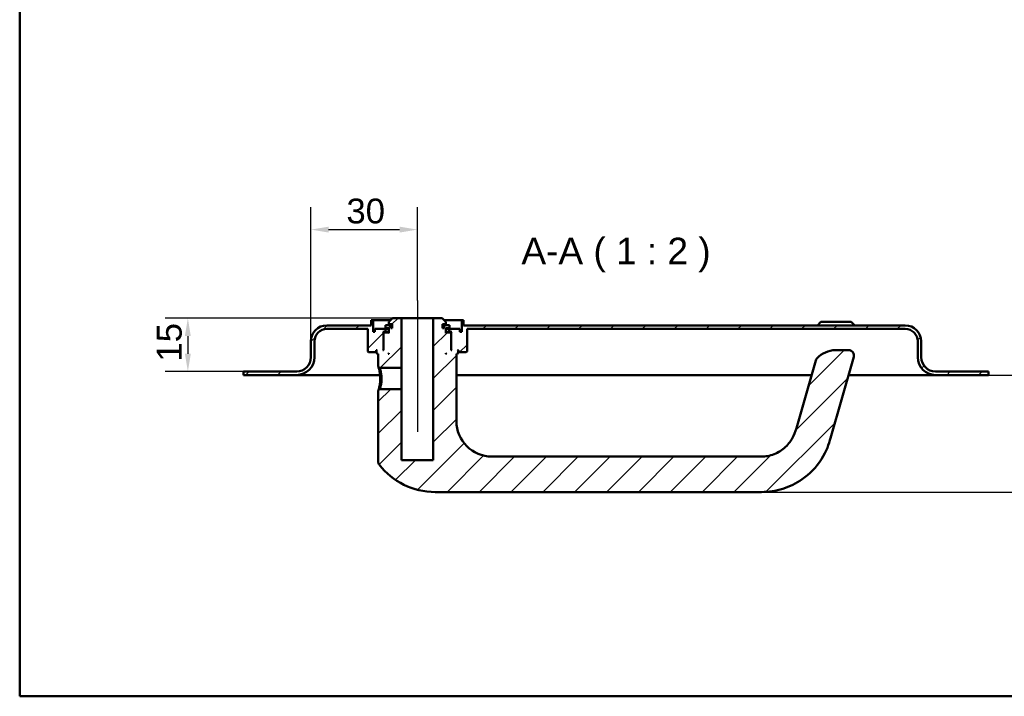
# Model space of a CAD drawing. Header units: millimetres. Extents: x 20 to 833, y 20 to 574.
# Tile 1 of 7: x 20 to 297, y 20 to 211. Entities that reach past the tile are written whole.
import ezdxf

# ---------------------------------------------------------------- set-up
doc = ezdxf.new("R2010")
doc.units = ezdxf.units.MM
doc.header["$LTSCALE"] = 2
for name, color, linetype, lineweight in [('Bemaßungen(DIN)', 7, 'Continuous', 25), ('Mittellinie(DIN)', 7, 'Continuous', 25), ('Sichtbare Kanten(DIN)', 7, 'Continuous', 50), ('Skizziergeometrie(DIN)', 7, 'Continuous', 50), ('Symbole(DIN)', 7, 'Continuous', 25)]:
    doc.layers.add(name, color=color, linetype=linetype, lineweight=lineweight)
doc.layers.add('Schraffur', color=179, linetype='Continuous', lineweight=9, true_color=0x1e1e47)
doc.styles.add('Aktuell-DINGroßer Text', font='arial.ttf')
doc.styles.add('STANDARD-DIN~0', font='arial.ttf')
doc.dimstyles.new('CAD-LAN', dxfattribs={"dimscale": 2, "dimtxt": 3.5, "dimasz": 2.5, "dimexe": 3.175, "dimexo": 0, "dimgap": 0.8, "dimtad": 1, "dimrnd": 1e-08, "dimtxsty": 'STANDARD-DIN~0', "dimcen": 0.09, "dimdle": 10, "dimclrd": 250, "dimclre": 250, "dimclrt": 250, "dimadec": 0, "dimazin": 2, "dimtfac": 1, "dimtmove": 0, "dimatfit": 3, "dimfxl": 1, "dimtolj": 1, "dimtzin": 0, "dimlwd": 25, "dimlwe": 25, "dimarcsym": 0})

# ---------------------------------------------------------------- blocks, each defined once
blk = doc.blocks.new('Ränder Standardrahmen')
at = {"layer": 'Skizziergeometrie(DIN)', "flags": 128}
blk.add_lwpolyline([(10, 10), (10, 287), (410, 287), (410, 10), (10, 10)], dxfattribs=at)
blk = doc.blocks.new('*D23')
at = {"layer": 'Bemaßungen(DIN)', "color": 250, "linetype": 'Continuous', "lineweight": 25, "true_color": 0x3f3f3f, "transparency": 16777216}
for p, q in [((102.07, 120.11), (102.07, 157.96)), ((132.07, 131.61), (132.07, 157.96)), ((107.07, 151.61), (127.07, 151.61))]:
    blk.add_line(p, q, dxfattribs=at)
at = {"layer": 'Bemaßungen(DIN)', "color": 250, "linetype": 'Continuous', "true_color": 0x3f3f3f, "transparency": 16777216}
for points in [[(107.07, 152.44), (107.07, 150.78), (102.07, 151.61)], [(127.07, 152.44), (127.07, 150.78), (132.07, 151.61)]]:
    blk.add_solid(points, dxfattribs=at)
at = {"layer": 'Defpoints', "color": 0, "linetype": 'Continuous', "transparency": 16777216}
for p in [(132.07, 151.61), (132.07, 131.61), (102.07, 120.11)]:
    blk.add_point(p, dxfattribs=at)
at = {"layer": 'Bemaßungen(DIN)', "color": 250, "linetype": 'Continuous', "lineweight": 25, "true_color": 0x3f3f3f, "transparency": 16777216, "insert": (112.07, 160.36), "char_height": 7, "attachment_point": 1, "style": 'STANDARD-DIN~0'}
blk.add_mtext('\\A1;30', dxfattribs=at)
blk = doc.blocks.new('*D24')
at = {"layer": 'Bemaßungen(DIN)', "color": 250, "linetype": 'Continuous', "lineweight": 25, "true_color": 0x3f3f3f, "transparency": 16777216}
for p, q in [((293.07, 110.61), (319.42, 110.61)), ((313.07, 82.61), (313.07, 105.61)), ((229.07, 77.61), (319.42, 77.61))]:
    blk.add_line(p, q, dxfattribs=at)
at = {"layer": 'Bemaßungen(DIN)', "color": 250, "linetype": 'Continuous', "true_color": 0x3f3f3f, "transparency": 16777216}
for points in [[(312.23, 105.61), (313.9, 105.61), (313.07, 110.61)], [(312.23, 82.61), (313.9, 82.61), (313.07, 77.61)]]:
    blk.add_solid(points, dxfattribs=at)
at = {"layer": 'Defpoints', "color": 0, "linetype": 'Continuous', "transparency": 16777216}
for p in [(293.07, 110.61), (313.07, 110.61), (229.07, 77.61)]:
    blk.add_point(p, dxfattribs=at)
at = {"layer": 'Bemaßungen(DIN)', "color": 250, "linetype": 'Continuous', "lineweight": 25, "true_color": 0x3f3f3f, "transparency": 16777216, "insert": (304.31, 89.1), "char_height": 7, "attachment_point": 1, "rotation": 90, "style": 'STANDARD-DIN~0'}
blk.add_mtext('\\A1;33', dxfattribs=at)
blk = doc.blocks.new('*D25')
at = {"layer": 'Bemaßungen(DIN)', "color": 250, "linetype": 'Continuous', "lineweight": 25, "true_color": 0x3f3f3f, "transparency": 16777216}
for p, q in [((125.07, 126.61), (61.04, 126.61)), ((67.39, 121.61), (67.39, 116.61)), ((83.07, 111.61), (61.04, 111.61))]:
    blk.add_line(p, q, dxfattribs=at)
at = {"layer": 'Bemaßungen(DIN)', "color": 250, "linetype": 'Continuous', "true_color": 0x3f3f3f, "transparency": 16777216}
for points in [[(66.55, 121.61), (68.22, 121.61), (67.39, 126.61)], [(66.55, 116.61), (68.22, 116.61), (67.39, 111.61)]]:
    blk.add_solid(points, dxfattribs=at)
at = {"layer": 'Defpoints', "color": 0, "linetype": 'Continuous', "transparency": 16777216}
for p in [(125.07, 126.61), (67.39, 111.61), (83.07, 111.61)]:
    blk.add_point(p, dxfattribs=at)
at = {"layer": 'Bemaßungen(DIN)', "color": 250, "linetype": 'Continuous', "lineweight": 25, "true_color": 0x3f3f3f, "transparency": 16777216, "insert": (58.64, 114.4), "char_height": 7, "attachment_point": 1, "rotation": 90, "style": 'STANDARD-DIN~0'}
blk.add_mtext('\\A1;15', dxfattribs=at)

msp = doc.modelspace()

# ---------------------------------------------------------------- hatches: boundary and pattern name
at = {"layer": 'Schraffur'}
h = msp.add_hatch(dxfattribs=at)
h.set_pattern_fill('ANSI31', color=256, scale=50.8, style=0)
h.set_pattern_definition([(45, (0, 0), (-4.49013, 4.49013), [])])
edge = h.paths.add_edge_path()
edge.add_spline(control_points=[(121.438, 106.611), (121.376, 106.551), (121.314, 106.491), (121.19, 106.371), (121.128, 106.31), (121.066, 106.25)], knot_values=[-0.0518023, -0.0518023, -0.0518023, -0.0518023, -0.0259878, -0.0259878, 0, 0, 0, 0], degree=3, periodic=0)
edge.add_line((121.066, 106.25), (121.066, 85.951))
edge.add_spline(control_points=[(121.066, 85.951), (121.065, 85.868), (121.075, 85.754), (121.155, 85.522), (121.208, 85.424), (121.276, 85.337)], knot_values=[-0.0736087, -0.0736087, -0.0736087, -0.0736087, -0.0330475, -0.0330475, 0, 0, 0, 0], degree=3, periodic=0)
edge.add_ellipse((137.066, 97.611), major_axis=(-15.791, -12.274), ratio=1, start_angle=0, end_angle=52.14333)
edge.add_line((137.066, 77.611), (229.066, 77.611))
edge.add_spline(control_points=[(229.066, 77.611), (231.092, 77.611), (233.116, 77.926), (236.98, 79.137), (238.816, 80.031), (242.654, 82.7), (244.492, 84.619), (247.469, 89.269), (248.014, 91.129), (248.505, 92.843)], knot_values=[-1.7742763, -1.7742763, -1.7742763, -1.7742763, -1.3978182, -1.3978182, -1.0218836, -1.0218836, -0.5349119, -0.5349119, 0, 0, 0, 0], degree=3, periodic=0)
edge.add_line((248.505, 92.843), (255.059, 115.697))
edge.add_ellipse((253.617, 116.111), major_axis=(1.442, -0.413), ratio=1, start_angle=0, end_angle=106)
edge.add_line((253.617, 117.611), (249.913, 117.611))
edge.add_ellipse((249.913, 110.611), major_axis=(0, 7), ratio=1, start_angle=0, end_angle=48.30264)
edge.add_ellipse((245.807, 114.269), major_axis=(-1.12, 0.998), ratio=1, start_angle=0, end_angle=25.69736)
edge.add_line((244.365, 114.683), (238.893, 95.599))
edge.add_spline(control_points=[(238.893, 95.599), (238.608, 94.606), (238.233, 93.631), (237.414, 92.192), (236.818, 91.259), (234.873, 89.454), (233.791, 88.759), (231.384, 87.804), (230.159, 87.611), (229.066, 87.611)], knot_values=[-1.5570511, -1.5570511, -1.5570511, -1.5570511, -0.9847975, -0.9847975, -0.6392632, -0.6392632, -0.3276597, -0.3276597, 0, 0, 0, 0], degree=3, periodic=0)
edge.add_line((229.066, 87.611), (153.066, 87.611))
edge.add_ellipse((153.066, 97.611), major_axis=(0, -10), ratio=1, start_angle=270, end_angle=360, ccw=False)
edge.add_line((143.066, 97.611), (143.066, 116.611))
edge.add_line((143.066, 116.611), (143.366, 116.611))
edge.add_line((143.366, 116.611), (143.566, 116.811))
edge.add_line((143.566, 116.811), (143.566, 117.411))
edge.add_line((143.566, 117.411), (143.366, 117.611))
edge.add_line((143.366, 117.611), (143.666, 117.611))
edge.add_line((143.666, 117.611), (143.666, 117.111))
edge.add_line((143.666, 117.111), (143.766, 117.011))
edge.add_line((143.766, 117.011), (145.866, 117.011))
edge.add_line((145.866, 117.011), (146.066, 117.211))
edge.add_line((146.066, 117.211), (146.066, 123.611))
edge.add_line((146.066, 123.611), (269.566, 123.611))
edge.add_ellipse((269.566, 120.111), major_axis=(0, 3.5), ratio=1, start_angle=270, end_angle=360, ccw=False)
edge.add_line((273.066, 120.111), (273.066, 115.611))
edge.add_ellipse((278.066, 115.611), major_axis=(-5, 0), ratio=1, start_angle=0, end_angle=90)
edge.add_line((278.066, 110.611), (293.066, 110.611))
edge.add_line((293.066, 110.611), (293.066, 111.611))
edge.add_line((293.066, 111.611), (278.066, 111.611))
edge.add_ellipse((278.066, 115.611), major_axis=(0, -4), ratio=1, start_angle=270, end_angle=360, ccw=False)
edge.add_line((274.066, 115.611), (274.066, 120.111))
edge.add_ellipse((269.566, 120.111), major_axis=(4.5, 0), ratio=1, start_angle=0, end_angle=90)
edge.add_line((269.566, 124.611), (145.066, 124.611))
edge.add_line((145.066, 124.611), (145.066, 126.111))
edge.add_line((145.066, 126.111), (144.566, 126.111))
edge.add_line((144.566, 126.111), (144.566, 122.811))
edge.add_line((144.566, 122.811), (144.066, 122.811))
edge.add_line((144.066, 122.811), (144.066, 123.611))
edge.add_line((144.066, 123.611), (141.066, 123.611))
edge.add_line((141.066, 123.611), (141.066, 122.811))
edge.add_line((141.066, 122.811), (141.816, 122.811))
edge.add_line((141.816, 122.811), (141.616, 122.611))
edge.add_line((141.616, 122.611), (141.616, 117.811))
edge.add_line((141.616, 117.811), (141.816, 117.611))
edge.add_line((141.816, 117.611), (141.566, 117.611))
edge.add_line((141.566, 117.611), (141.566, 122.411))
edge.add_line((141.566, 122.411), (141.366, 122.611))
edge.add_line((141.366, 122.611), (140.266, 122.611))
edge.add_line((140.266, 122.611), (140.066, 122.411))
edge.add_line((140.066, 122.411), (140.066, 123.811))
edge.add_line((140.066, 123.811), (141.083, 123.811))
edge.add_line((141.083, 123.811), (141.083, 124.711))
edge.add_line((141.083, 124.711), (139.581, 124.711))
edge.add_line((139.581, 124.711), (139.581, 123.811))
edge.add_line((139.581, 123.811), (139.166, 123.811))
edge.add_line((139.166, 123.811), (139.166, 124.911))
edge.add_line((139.166, 124.911), (140.066, 124.911))
edge.add_line((140.066, 124.911), (140.066, 125.611))
edge.add_line((140.066, 125.611), (139.066, 126.611))
edge.add_line((139.066, 126.611), (136.566, 126.611))
edge.add_line((136.566, 126.611), (136.566, 86.611))
edge.add_line((136.566, 86.611), (127.566, 86.611))
edge.add_line((127.566, 86.611), (127.566, 106.611))
edge.add_line((127.566, 106.611), (121.438, 106.611))
h.paths.add_polyline_path([(140.266, 116.611), (140.066, 116.611), (140.066, 116.811)], flags=0)
edge = h.paths.add_edge_path()
edge.add_spline(control_points=[(121.066, 112.971), (121.129, 112.911), (121.192, 112.851), (121.316, 112.731), (121.377, 112.671), (121.439, 112.611)], knot_values=[-0.0519737, -0.0519737, -0.0519737, -0.0519737, -0.0259868, -0.0259868, -0.0001653, -0.0001653, -0.0001653, -0.0001653], degree=3, periodic=0)
edge.add_line((121.439, 112.611), (127.566, 112.611))
edge.add_line((127.566, 112.611), (127.566, 126.611))
edge.add_line((127.566, 126.611), (125.066, 126.611))
edge.add_line((125.066, 126.611), (124.066, 125.611))
edge.add_line((124.066, 125.611), (124.066, 124.911))
edge.add_line((124.066, 124.911), (124.966, 124.911))
edge.add_line((124.966, 124.911), (124.966, 123.811))
edge.add_line((124.966, 123.811), (124.552, 123.811))
edge.add_line((124.552, 123.811), (124.552, 124.711))
edge.add_line((124.552, 124.711), (123.05, 124.711))
edge.add_line((123.05, 124.711), (123.05, 123.811))
edge.add_line((123.05, 123.811), (124.066, 123.811))
edge.add_line((124.066, 123.811), (124.066, 122.411))
edge.add_line((124.066, 122.411), (123.866, 122.611))
edge.add_line((123.866, 122.611), (122.766, 122.611))
edge.add_line((122.766, 122.611), (122.566, 122.411))
edge.add_line((122.566, 122.411), (122.566, 117.611))
edge.add_line((122.566, 117.611), (122.316, 117.611))
edge.add_line((122.316, 117.611), (122.516, 117.811))
edge.add_line((122.516, 117.811), (122.516, 122.611))
edge.add_line((122.516, 122.611), (122.316, 122.811))
edge.add_line((122.316, 122.811), (123.066, 122.811))
edge.add_line((123.066, 122.811), (123.066, 123.611))
edge.add_line((123.066, 123.611), (120.066, 123.611))
edge.add_line((120.066, 123.611), (120.066, 122.811))
edge.add_line((120.066, 122.811), (119.566, 122.811))
edge.add_line((119.566, 122.811), (119.566, 126.111))
edge.add_line((119.566, 126.111), (119.066, 126.111))
edge.add_line((119.066, 126.111), (119.066, 124.611))
edge.add_line((119.066, 124.611), (106.566, 124.611))
edge.add_ellipse((106.566, 120.111), major_axis=(0, 4.5), ratio=1, start_angle=0, end_angle=90)
edge.add_line((102.066, 120.111), (102.066, 115.611))
edge.add_ellipse((98.066, 115.611), major_axis=(4, 0), ratio=1, start_angle=270, end_angle=360, ccw=False)
edge.add_line((98.066, 111.611), (83.066, 111.611))
edge.add_line((83.066, 111.611), (83.066, 110.611))
edge.add_line((83.066, 110.611), (98.066, 110.611))
edge.add_ellipse((98.066, 115.611), major_axis=(0, -5), ratio=1, start_angle=0, end_angle=90)
edge.add_line((103.066, 115.611), (103.066, 120.111))
edge.add_ellipse((106.566, 120.111), major_axis=(-3.5, 0), ratio=1, start_angle=270, end_angle=360, ccw=False)
edge.add_line((106.566, 123.611), (118.066, 123.611))
edge.add_line((118.066, 123.611), (118.066, 117.211))
edge.add_line((118.066, 117.211), (118.266, 117.011))
edge.add_line((118.266, 117.011), (120.366, 117.011))
edge.add_line((120.366, 117.011), (120.466, 117.111))
edge.add_line((120.466, 117.111), (120.466, 117.611))
edge.add_line((120.466, 117.611), (120.766, 117.611))
edge.add_line((120.766, 117.611), (120.566, 117.411))
edge.add_line((120.566, 117.411), (120.566, 116.811))
edge.add_line((120.566, 116.811), (120.766, 116.611))
edge.add_line((120.766, 116.611), (121.066, 116.611))
edge.add_line((121.066, 116.611), (121.066, 112.971))
h.paths.add_polyline_path([(124.066, 116.611), (123.866, 116.611), (124.066, 116.811)], flags=0)

# ---------------------------------------------------------------- linework, layer by layer
at = {"layer": 'Mittellinie(DIN)', "linetype": 'Continuous'}
msp.add_line((132.066, 131.611), (132.066, 94.611), dxfattribs=at)
at = {"layer": 'Sichtbare Kanten(DIN)'}
for p, q in [((119.566, 126.111), (119.066, 126.111)), ((119.066, 126.111), (119.066, 124.611)), ((119.566, 122.811), (119.566, 126.111)), ((119.566, 126.111), (124.566, 126.111)), ((125.066, 126.611), (124.066, 125.611)), ((124.066, 125.611), (124.066, 124.911)), ((124.066, 124.911), (124.966, 124.911)), ((124.966, 124.911), (124.966, 123.811)), ((127.566, 126.611), (125.066, 126.611)), ((127.566, 112.611), (127.566, 126.611)), ((127.566, 126.611), (136.566, 126.611)), ((139.066, 126.611), (136.566, 126.611)), ((136.566, 126.611), (136.566, 86.611)), ((140.066, 125.611), (139.066, 126.611)), ((139.166, 123.811), (139.166, 124.911)), ((139.166, 124.911), (140.066, 124.911)), ((139.566, 126.111), (144.566, 126.111)), ((140.066, 124.911), (140.066, 125.611)), ((145.066, 126.111), (144.566, 126.111)), ((144.566, 126.111), (144.566, 122.811)), ((145.066, 124.611), (145.066, 126.111)), ((245.816, 125.611), (244.816, 124.611)), ((245.816, 125.611), (254.316, 125.611)), ((254.316, 125.611), (255.316, 124.611)), ((119.066, 124.611), (106.566, 124.611)), ((106.566, 123.611), (118.066, 123.611)), ((118.066, 123.611), (118.066, 117.211)), ((120.066, 122.811), (119.566, 122.811)), ((123.066, 123.611), (120.066, 123.611)), ((120.066, 123.611), (120.066, 122.811)), ((122.516, 122.611), (122.316, 122.811)), ((122.316, 122.811), (123.066, 122.811)), ((122.516, 117.811), (122.516, 122.611)), ((122.516, 122.611), (122.766, 122.611)), ((122.766, 122.611), (122.566, 122.411)), ((122.566, 122.411), (122.566, 117.611)), ((123.866, 122.611), (122.766, 122.611)), ((124.552, 124.711), (123.05, 124.711)), ((123.05, 124.711), (123.05, 123.811)), ((123.05, 123.811), (124.066, 123.811)), ((123.066, 122.811), (123.066, 123.611)), ((123.066, 123.611), (124.066, 123.611)), ((124.066, 122.811), (123.066, 122.811)), ((124.066, 122.411), (123.866, 122.611)), ((124.066, 122.611), (123.866, 122.611)), ((124.066, 123.811), (124.066, 122.411)), ((124.552, 123.811), (124.552, 124.711)), ((124.966, 124.711), (124.552, 124.711)), ((124.966, 123.811), (124.552, 123.811)), ((139.581, 124.711), (139.166, 124.711)), ((139.581, 123.811), (139.166, 123.811)), ((141.083, 124.711), (139.581, 124.711)), ((139.581, 124.711), (139.581, 123.811)), ((140.066, 122.411), (140.066, 123.811)), ((140.066, 123.811), (141.083, 123.811)), ((140.066, 123.611), (141.066, 123.611)), ((141.066, 122.811), (140.066, 122.811)), ((140.266, 122.611), (140.066, 122.411)), ((140.266, 122.611), (140.066, 122.611)), ((141.366, 122.611), (140.266, 122.611)), ((144.066, 123.611), (141.066, 123.611)), ((141.066, 123.611), (141.066, 122.811)), ((141.066, 122.811), (141.816, 122.811)), ((141.083, 123.811), (141.083, 124.711)), ((141.566, 122.411), (141.366, 122.611)), ((141.366, 122.611), (141.616, 122.611)), ((141.566, 117.611), (141.566, 122.411)), ((141.816, 122.811), (141.616, 122.611)), ((141.616, 122.611), (141.616, 117.811)), ((144.066, 122.811), (144.066, 123.611)), ((144.566, 122.811), (144.066, 122.811)), ((269.566, 124.611), (145.066, 124.611)), ((146.066, 117.211), (146.066, 123.611)), ((146.066, 123.611), (269.566, 123.611)), ((102.066, 120.111), (102.066, 115.611)), ((103.066, 115.611), (103.066, 120.111)), ((273.066, 120.111), (273.066, 115.611)), ((274.066, 115.611), (274.066, 120.111)), ((118.066, 117.211), (118.266, 117.011)), ((118.266, 117.011), (120.366, 117.011)), ((120.366, 117.011), (120.466, 117.111)), ((120.366, 117.011), (120.566, 117.011)), ((120.466, 117.111), (120.466, 117.611)), ((120.466, 117.611), (120.766, 117.611)), ((120.566, 117.111), (120.466, 117.111)), ((120.766, 117.611), (120.566, 117.411)), ((120.566, 117.411), (120.566, 116.811)), ((120.566, 116.811), (120.766, 116.611)), ((120.766, 116.611), (121.066, 116.611)), ((121.066, 116.611), (121.066, 112.971)), ((122.316, 117.611), (122.516, 117.811)), ((122.566, 117.611), (122.316, 117.611)), ((122.566, 117.811), (122.516, 117.811)), ((123.866, 116.611), (124.066, 116.811)), ((124.066, 116.611), (123.866, 116.611)), ((124.066, 116.811), (124.066, 116.611)), ((140.066, 116.611), (140.066, 116.811)), ((140.066, 116.811), (140.266, 116.611)), ((140.266, 116.611), (140.066, 116.611)), ((141.616, 117.811), (141.566, 117.811)), ((141.816, 117.611), (141.566, 117.611)), ((141.616, 117.811), (141.816, 117.611)), ((143.066, 97.611), (143.066, 116.611)), ((143.066, 116.611), (143.366, 116.611)), ((143.566, 117.411), (143.366, 117.611)), ((143.366, 117.611), (143.666, 117.611)), ((143.366, 116.611), (143.566, 116.811)), ((143.566, 116.811), (143.566, 117.411)), ((143.666, 117.111), (143.566, 117.111)), ((143.566, 117.011), (143.766, 117.011)), ((143.666, 117.611), (143.666, 117.111)), ((143.666, 117.111), (143.766, 117.011)), ((143.766, 117.011), (145.866, 117.011)), ((145.866, 117.011), (146.066, 117.211)), ((253.617, 117.611), (249.913, 117.611)), ((244.365, 114.683), (238.893, 95.599)), ((248.505, 92.843), (255.059, 115.697)), ((98.066, 111.611), (83.066, 111.611)), ((83.066, 111.611), (83.066, 110.611)), ((121.067, 112.971), (121.439, 112.611)), ((121.439, 112.611), (127.566, 112.611)), ((127.566, 112.611), (127.566, 106.611)), ((293.066, 111.611), (278.066, 111.611)), ((293.066, 110.611), (293.066, 111.611)), ((83.066, 110.611), (98.066, 110.611)), ((98.066, 110.611), (113.066, 110.611)), ((121.576, 110.611), (113.066, 110.611)), ((243.197, 110.611), (143.066, 110.611)), ((263.066, 110.611), (253.6, 110.611)), ((263.066, 110.611), (278.066, 110.611)), ((278.066, 110.611), (293.066, 110.611)), ((121.438, 106.61), (121.066, 106.25)), ((121.066, 106.25), (121.066, 85.951)), ((127.566, 106.611), (121.438, 106.611)), ((127.566, 86.611), (127.566, 106.611)), ((136.566, 86.611), (127.566, 86.611)), ((229.066, 87.611), (153.066, 87.611)), ((137.066, 77.611), (229.066, 77.611))]:
    msp.add_line(p, q, dxfattribs=at)
for centre, radius, start, end in [((106.566, 120.111), 4.5, 90, 180), ((106.566, 120.111), 3.5, 90, 180), ((269.566, 120.111), 4.5, 0, 90), ((269.566, 120.111), 3.5, 0, 90), ((249.913, 110.611), 7, 90, 138.30264), ((253.617, 116.111), 1.5, 344, 90), ((98.066, 115.611), 4, 270, 0), ((98.066, 115.611), 5, 270, 0), ((245.807, 114.269), 1.5, 138.30264, 164), ((278.066, 115.611), 5, 180, 270), ((278.066, 115.611), 4, 180, 270), ((153.066, 97.611), 10, 180, 270), ((137.066, 97.611), 20, 217.85667, 270)]:
    msp.add_arc(centre, radius, start, end, dxfattribs=at)
for points, knots in [([(121.067, 112.971), (121.068, 112.971), (121.091, 112.9), (121.183, 112.604), (121.424, 111.739), (121.63, 110.62), (121.632, 109.611), (121.632, 109.611), (121.632, 109.611), (121.632, 109.611)], [-0.52855562, -0.52855562, -0.52855562, -0.52855562, -0.45322919, -0.33992189, -0.30215279, 0, 0, 0, 0.00002622, 0.00002622, 0.00002622, 0.00002622]), ([(121.984, 109.611), (121.984, 109.611), (121.984, 109.611), (121.984, 109.611), (121.983, 110.512), (121.806, 111.398), (121.648, 111.955), (121.629, 112.024), (121.609, 112.089), (121.591, 112.149), (121.536, 112.327), (121.491, 112.459), (121.466, 112.534), (121.448, 112.585), (121.439, 112.611), (121.439, 112.611)], [2.11504322, 2.11504322, 2.11504322, 2.11504322, 2.11506954, 2.11506954, 2.11506954, 2.41722233, 2.41722233, 2.41722233, 2.45499143, 2.45499143, 2.45499143, 2.56829872, 2.56829872, 2.56829872, 2.64387407, 2.64387407, 2.64387407, 2.64387407]), ([(121.632, 109.611), (121.632, 109.106), (121.543, 108.09), (121.273, 106.898), (121.094, 106.336), (121.066, 106.25), (121.066, 106.25)], [-2.11504332, -2.11504332, -2.11504332, -2.11504332, -1.96399314, -1.81291674, -1.66184035, -1.58650215, -1.58650215, -1.58650215, -1.58650215]), ([(121.438, 106.611), (121.438, 106.611), (121.447, 106.636), (121.465, 106.687), (121.499, 106.787), (121.569, 106.988), (121.647, 107.266), (121.725, 107.544), (121.812, 107.898), (121.877, 108.302), (121.942, 108.706), (121.985, 109.16), (121.984, 109.611)], [3.70156417, 3.70156417, 3.70156417, 3.70156417, 3.77690989, 3.77690989, 3.77690989, 3.92798628, 3.92798628, 3.92798628, 4.07906268, 4.07906268, 4.07906268, 4.23011276, 4.23011276, 4.23011276, 4.23011276]), ([(238.893, 95.599), (238.608, 94.606), (238.233, 93.631), (237.414, 92.192), (236.818, 91.259), (234.873, 89.454), (233.791, 88.759), (231.384, 87.804), (230.159, 87.611), (229.066, 87.611)], [-1.5570511, -1.5570511, -1.5570511, -1.5570511, -0.9847975, -0.9847975, -0.6392632, -0.6392632, -0.3276597, -0.3276597, 0, 0, 0, 0]), ([(229.066, 77.611), (231.092, 77.611), (233.116, 77.926), (236.98, 79.137), (238.816, 80.031), (242.654, 82.7), (244.492, 84.619), (247.469, 89.269), (248.014, 91.129), (248.505, 92.843)], [-1.7742763, -1.7742763, -1.7742763, -1.7742763, -1.3978182, -1.3978182, -1.0218836, -1.0218836, -0.5349119, -0.5349119, 0, 0, 0, 0]), ([(121.065, 85.951), (121.065, 85.868), (121.075, 85.754), (121.155, 85.522), (121.208, 85.424), (121.276, 85.337)], [-0.073608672, -0.073608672, -0.073608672, -0.073608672, -0.033047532, -0.033047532, 0, 0, 0, 0])]:
    msp.add_open_spline(points, degree=3, knots=knots, dxfattribs=at)

# ---------------------------------------------------------------- block references
at = {"xscale": 2, "yscale": 2, "zscale": 2}
msp.add_blockref('Ränder Standardrahmen', (0, 0), dxfattribs=at)

# ---------------------------------------------------------------- texts
at = {"layer": 'Symbole(DIN)', "color": 7, "insert": (161.394, 139.611), "char_height": 7.4676, "attachment_point": 7, "style": 'Aktuell-DINGroßer Text'}
msp.add_mtext('A-A ( 1 : 2 )', dxfattribs=at)

# ---------------------------------------------------------------- dimensions: what is measured, and where the dimension line sits
at = {"layer": 'Bemaßungen(DIN)', "color": 250, "linetype": 'Continuous', "lineweight": 25, "true_color": 0x3f3f3f}
for base, p1, p2, angle, picture, middle in [((132.066, 151.611), (102.066, 120.111), (132.066, 131.611), 180, '*D23', (117.066, 151.611)), ((67.385, 111.611), (125.066, 126.611), (83.066, 111.611), 90, '*D25', (67.385, 119.111)), ((313.066, 110.611), (229.066, 77.611), (293.066, 110.611), 270, '*D24', (313.066, 94.111))]:
    dim = msp.add_linear_dim(base=base, p1=p1, p2=p2, angle=angle, dimstyle='CAD-LAN', override={"dimgap": 0.8, "dimdec": 2, "dimtol": 0, "dimlim": 0, "dimtp": 0, "dimtm": 0, "dimtdec": 2, "dimtofl": 0, "dimatfit": 1}, dxfattribs=at)
    dim.commit()
    dim.dimension.update_dxf_attribs({"geometry": picture, "text_midpoint": middle, "dimtype": 160})

doc.saveas('drawing.dxf')
